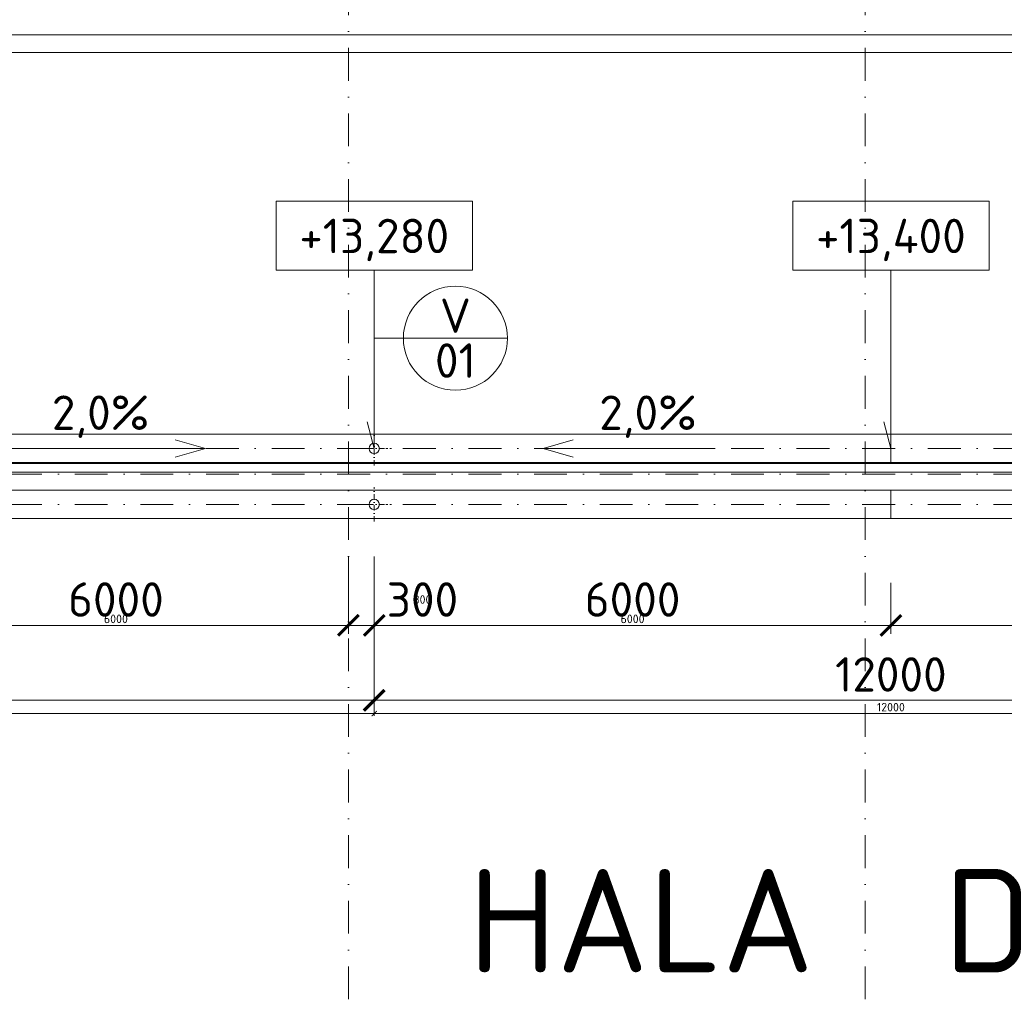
# Model space of a CAD drawing. Header units: millimetres. Extents: x -916886 to 3713765, y -2985421 to 1675785.
# Tile 107 of 256: x 26183 to 37617, y 225505 to 236930. Entities that reach past the tile are written whole.
import ezdxf
from ezdxf.enums import TextEntityAlignment as Align

# ---------------------------------------------------------------- set-up
doc = ezdxf.new("R2010")
doc.units = ezdxf.units.MM
doc.linetypes.add('CENTERX2', pattern=[101.6, 63.5, -12.7, 12.7, -12.7])
doc.linetypes.add('DASHDOT', pattern=[25.4, 12.7, -6.35, 0, -6.35])
doc.layers.get('Defpoints').update_dxf_attribs({"color": 8})
for name, color, linetype, lineweight in [('A99_N_kce-pohl', 1, 'Continuous', 9), ('A99_N_koty-200', 5, 'Continuous', 5), ('A99_N_koty-200 @ 200', 5, 'Continuous', 5), ('A99_N_koty-200 @ 50 (2)', 5, 'Continuous', 5), ('A99_N_koty-vysk', 160, 'Continuous', 9), ('A99_N_txt-popis-200', 240, 'Continuous', 5), ('A99_N_znaceni 200', 5, 'Continuous', 5), ('A99_S_kce-pohl', 7, 'Continuous', 5), ('A99_S_osy', 1, 'CENTERX2', 5)]:
    doc.layers.add(name, color=color, linetype=linetype, lineweight=lineweight)
doc.styles.add('A99_kota', font='isocpeur.ttf', dxfattribs={"height": 2})
doc.styles.add('A99_popis', font='isocpeur.ttf')
doc.styles.add('ad_popis 100', font='isocpeur.ttf', dxfattribs={"height": 200})
doc.dimstyles.new('A99_kota_200 new', dxfattribs={"dimscale": 200, "dimtxt": 2, "dimasz": 1.2, "dimexe": 0.5, "dimexo": 1.5, "dimgap": 0.5, "dimtad": 1, "dimdec": 0, "dimzin": 3, "dimdsep": 46, "dimtxsty": 'A99_kota', "dimblk": 'ARCHTICK', "dimcen": 2.5, "dimazin": 2, "dimtfac": 0.75, "dimtdec": 0, "dimtix": 1, "dimtmove": 2, "dimatfit": 0, "dimfxl": 0, "dimtolj": 1, "dimtzin": 0, "dimlwd": 5, "dimlwe": 5, "dimarcsym": 0})

# ---------------------------------------------------------------- blocks, each defined once
blk = doc.blocks.new('*U62')
at = {"color": 0, "linetype": 'ByBlock'}
for p, q in [((5.7, -4), (5.7, -14.35)), ((5.7, -14.35), (5.286, -12.805))]:
    blk.add_line(p, q, dxfattribs=at)
blk.add_lwpolyline([(0, -4), (11.4, -4), (11.4, 0), (0, 0)], close=True, dxfattribs=at)
at = {"color": 0, "linetype": 'ByBlock', "style": 'A99_kota'}
for tag, p in [('VYSKA', (5.7, -2.241)), ('VYSKA_POPIS1', (5.7, -6.041)), ('VYSKA_POPIS2', (5.9, -9.541)), ('VYSKA_POPIS3', (5.9, -13.041))]:
    blk.add_attdef(tag, text='', height=2, dxfattribs=at).set_placement(p, align=Align.MIDDLE)
blk = doc.blocks.new('_ArchTick')
at = {"color": 0, "linetype": 'ByBlock', "const_width": 0.15}
blk.add_lwpolyline([(-0.5, -0.5), (0.5, 0.5)], dxfattribs=at)
blk = doc.blocks.new('*D3438')
at = {"layer": 'A99_N_koty-200', "color": 0, "linetype": 'Continuous', "lineweight": 5, "transparency": 16777216}
for p, q in [((30000, 230695), (30000, 229795)), ((30300, 230695), (30300, 229795)), ((30000, 229895), (29760, 229895)), ((30000, 229895), (30300, 229895)), ((30300, 229895), (30540, 229895))]:
    blk.add_line(p, q, dxfattribs=at)
at = {"layer": 'Defpoints', "color": 0, "linetype": 'Continuous', "lineweight": 0, "transparency": 16777216}
for p in [(30300, 231300), (30000, 231180), (30300, 229895)]:
    blk.add_point(p, dxfattribs=at)
at = {"layer": 'A99_N_koty-200', "color": 0, "linetype": 'Continuous', "lineweight": 5, "transparency": 16777216, "xscale": 240, "yscale": 240, "zscale": 240}
blk.add_blockref('_ArchTick', (30000, 229895), dxfattribs=at)
at = {"layer": 'A99_N_koty-200', "color": 0, "linetype": 'Continuous', "lineweight": 5, "transparency": 16777216, "xscale": 240, "yscale": 240, "zscale": 240, "rotation": 180}
blk.add_blockref('_ArchTick', (30300, 229895), dxfattribs=at)
at = {"layer": 'A99_N_koty-200', "color": 0, "linetype": 'Continuous', "transparency": 16777216, "insert": (30860, 230195), "char_height": 400, "attachment_point": 5, "style": 'A99_kota'}
blk.add_mtext('\\A1;300', dxfattribs=at)
blk = doc.blocks.new('*D3439')
at = {"layer": 'A99_N_koty-200', "color": 0, "linetype": 'Continuous', "lineweight": 5, "transparency": 16777216}
for p, q in [((30000, 230095), (30000, 229870)), ((30300, 230095), (30300, 229870)), ((30000, 229895), (29940, 229895)), ((30000, 229895), (30300, 229895)), ((30300, 229895), (30360, 229895))]:
    blk.add_line(p, q, dxfattribs=at)
at = {"layer": 'Defpoints', "color": 0, "linetype": 'Continuous', "lineweight": 0, "transparency": 16777216}
for p in [(30300, 231300), (30000, 231180), (30300, 229895)]:
    blk.add_point(p, dxfattribs=at)
at = {"layer": 'A99_N_koty-200', "color": 0, "linetype": 'Continuous', "lineweight": 5, "transparency": 16777216, "xscale": 60, "yscale": 60, "zscale": 60}
blk.add_blockref('_ArchTick', (30000, 229895), dxfattribs=at)
at = {"layer": 'A99_N_koty-200', "color": 0, "linetype": 'Continuous', "lineweight": 5, "transparency": 16777216, "xscale": 60, "yscale": 60, "zscale": 60, "rotation": 180}
blk.add_blockref('_ArchTick', (30300, 229895), dxfattribs=at)
at = {"layer": 'A99_N_koty-200', "color": 0, "linetype": 'Continuous', "transparency": 16777216, "insert": (30860, 230195), "char_height": 100, "attachment_point": 5, "style": 'A99_kota'}
blk.add_mtext('\\A1;300', dxfattribs=at)
blk = doc.blocks.new('*D3441')
at = {"layer": 'A99_N_koty-200', "color": 0, "linetype": 'Continuous', "lineweight": 5, "transparency": 16777216}
for p, q in [((30300, 229825), (30300, 228925)), ((42300, 229825), (42300, 228925)), ((30300, 229025), (42300, 229025))]:
    blk.add_line(p, q, dxfattribs=at)
at = {"layer": 'Defpoints', "color": 0, "linetype": 'Continuous', "lineweight": 0, "transparency": 16777216}
for p in [(30300, 231300), (42300, 231300), (42300, 229025)]:
    blk.add_point(p, dxfattribs=at)
at = {"layer": 'A99_N_koty-200', "color": 0, "linetype": 'Continuous', "lineweight": 5, "transparency": 16777216, "xscale": 240, "yscale": 240, "zscale": 240, "rotation": 180}
blk.add_blockref('_ArchTick', (30300, 229025), dxfattribs=at)
at = {"layer": 'A99_N_koty-200', "color": 0, "linetype": 'Continuous', "lineweight": 5, "transparency": 16777216, "xscale": 240, "yscale": 240, "zscale": 240}
blk.add_blockref('_ArchTick', (42300, 229025), dxfattribs=at)
at = {"layer": 'A99_N_koty-200', "color": 0, "linetype": 'Continuous', "transparency": 16777216, "insert": (36300, 229325), "char_height": 400, "attachment_point": 5, "style": 'A99_kota'}
blk.add_mtext('\\A1;12000', dxfattribs=at)
blk = doc.blocks.new('*D3442')
at = {"layer": 'A99_N_koty-200', "color": 0, "linetype": 'Continuous', "lineweight": 5, "transparency": 16777216}
for p, q in [((30300, 229070), (30300, 228845)), ((42300, 229070), (42300, 228845)), ((30300, 228870), (42300, 228870))]:
    blk.add_line(p, q, dxfattribs=at)
at = {"layer": 'Defpoints', "color": 0, "linetype": 'Continuous', "lineweight": 0, "transparency": 16777216}
for p in [(30300, 231300), (42300, 231300), (42300, 228870)]:
    blk.add_point(p, dxfattribs=at)
at = {"layer": 'A99_N_koty-200', "color": 0, "linetype": 'Continuous', "lineweight": 5, "transparency": 16777216, "xscale": 60, "yscale": 60, "zscale": 60, "rotation": 180}
blk.add_blockref('_ArchTick', (30300, 228870), dxfattribs=at)
at = {"layer": 'A99_N_koty-200', "color": 0, "linetype": 'Continuous', "lineweight": 5, "transparency": 16777216, "xscale": 60, "yscale": 60, "zscale": 60}
blk.add_blockref('_ArchTick', (42300, 228870), dxfattribs=at)
at = {"layer": 'A99_N_koty-200', "color": 0, "linetype": 'Continuous', "transparency": 16777216, "insert": (36300, 228945), "char_height": 100, "attachment_point": 5, "style": 'A99_kota'}
blk.add_mtext('\\A1;12000', dxfattribs=at)
blk = doc.blocks.new('*D3444')
at = {"layer": 'A99_N_koty-200', "color": 0, "linetype": 'Continuous', "lineweight": 5, "transparency": 16777216}
for p, q in [((30300, 230390), (30300, 229795)), ((36300, 230390), (36300, 229795)), ((30300, 229895), (36300, 229895))]:
    blk.add_line(p, q, dxfattribs=at)
at = {"layer": 'Defpoints', "color": 0, "linetype": 'Continuous', "lineweight": 0, "transparency": 16777216}
for p in [(30300, 230690), (36300, 230690), (36300, 229895)]:
    blk.add_point(p, dxfattribs=at)
at = {"layer": 'A99_N_koty-200', "color": 0, "linetype": 'Continuous', "lineweight": 5, "transparency": 16777216, "xscale": 240, "yscale": 240, "zscale": 240, "rotation": 180}
blk.add_blockref('_ArchTick', (30300, 229895), dxfattribs=at)
at = {"layer": 'A99_N_koty-200', "color": 0, "linetype": 'Continuous', "lineweight": 5, "transparency": 16777216, "xscale": 240, "yscale": 240, "zscale": 240}
blk.add_blockref('_ArchTick', (36300, 229895), dxfattribs=at)
at = {"layer": 'A99_N_koty-200', "color": 0, "linetype": 'Continuous', "transparency": 16777216, "insert": (33300, 230195), "char_height": 400, "attachment_point": 5, "style": 'A99_kota'}
blk.add_mtext('\\A1;6000', dxfattribs=at)
blk = doc.blocks.new('*D3445')
at = {"layer": 'A99_N_koty-200', "color": 0, "linetype": 'Continuous', "lineweight": 5, "transparency": 16777216}
for p, q in [((30300, 230095), (30300, 229870)), ((36300, 230095), (36300, 229870)), ((30300, 229895), (36300, 229895))]:
    blk.add_line(p, q, dxfattribs=at)
at = {"layer": 'Defpoints', "color": 0, "linetype": 'Continuous', "lineweight": 0, "transparency": 16777216}
for p in [(30300, 230690), (36300, 230690), (36300, 229895)]:
    blk.add_point(p, dxfattribs=at)
at = {"layer": 'A99_N_koty-200', "color": 0, "linetype": 'Continuous', "lineweight": 5, "transparency": 16777216, "xscale": 60, "yscale": 60, "zscale": 60, "rotation": 180}
blk.add_blockref('_ArchTick', (30300, 229895), dxfattribs=at)
at = {"layer": 'A99_N_koty-200', "color": 0, "linetype": 'Continuous', "lineweight": 5, "transparency": 16777216, "xscale": 60, "yscale": 60, "zscale": 60}
blk.add_blockref('_ArchTick', (36300, 229895), dxfattribs=at)
at = {"layer": 'A99_N_koty-200', "color": 0, "linetype": 'Continuous', "transparency": 16777216, "insert": (33300, 229970), "char_height": 100, "attachment_point": 5, "style": 'A99_kota'}
blk.add_mtext('\\A1;6000', dxfattribs=at)
blk = doc.blocks.new('*D3447')
at = {"layer": 'A99_N_koty-200', "color": 0, "linetype": 'Continuous', "lineweight": 5, "transparency": 16777216}
for p, q in [((36300, 230390), (36300, 229795)), ((42300, 230390), (42300, 229795)), ((42300, 229895), (36300, 229895))]:
    blk.add_line(p, q, dxfattribs=at)
at = {"layer": 'Defpoints', "color": 0, "linetype": 'Continuous', "lineweight": 0, "transparency": 16777216}
for p in [(36300, 230690), (42300, 230690), (36300, 229895)]:
    blk.add_point(p, dxfattribs=at)
at = {"layer": 'A99_N_koty-200', "color": 0, "linetype": 'Continuous', "lineweight": 5, "transparency": 16777216, "xscale": 240, "yscale": 240, "zscale": 240, "rotation": 180}
blk.add_blockref('_ArchTick', (36300, 229895), dxfattribs=at)
at = {"layer": 'A99_N_koty-200', "color": 0, "linetype": 'Continuous', "lineweight": 5, "transparency": 16777216, "xscale": 240, "yscale": 240, "zscale": 240}
blk.add_blockref('_ArchTick', (42300, 229895), dxfattribs=at)
at = {"layer": 'A99_N_koty-200', "color": 0, "linetype": 'Continuous', "transparency": 16777216, "insert": (39300, 230195), "char_height": 400, "attachment_point": 5, "style": 'A99_kota'}
blk.add_mtext('\\A1;6000', dxfattribs=at)
blk = doc.blocks.new('*D3448')
at = {"layer": 'A99_N_koty-200', "color": 0, "linetype": 'Continuous', "lineweight": 5, "transparency": 16777216}
for p, q in [((36300, 230095), (36300, 229870)), ((42300, 230095), (42300, 229870)), ((42300, 229895), (36300, 229895))]:
    blk.add_line(p, q, dxfattribs=at)
at = {"layer": 'Defpoints', "color": 0, "linetype": 'Continuous', "lineweight": 0, "transparency": 16777216}
for p in [(36300, 230690), (42300, 230690), (36300, 229895)]:
    blk.add_point(p, dxfattribs=at)
at = {"layer": 'A99_N_koty-200', "color": 0, "linetype": 'Continuous', "lineweight": 5, "transparency": 16777216, "xscale": 60, "yscale": 60, "zscale": 60, "rotation": 180}
blk.add_blockref('_ArchTick', (36300, 229895), dxfattribs=at)
at = {"layer": 'A99_N_koty-200', "color": 0, "linetype": 'Continuous', "lineweight": 5, "transparency": 16777216, "xscale": 60, "yscale": 60, "zscale": 60}
blk.add_blockref('_ArchTick', (42300, 229895), dxfattribs=at)
at = {"layer": 'A99_N_koty-200', "color": 0, "linetype": 'Continuous', "transparency": 16777216, "insert": (39300, 229970), "char_height": 100, "attachment_point": 5, "style": 'A99_kota'}
blk.add_mtext('\\A1;6000', dxfattribs=at)
blk = doc.blocks.new('*D3510')
at = {"layer": 'A99_N_koty-200', "color": 0, "linetype": 'Continuous', "lineweight": 5, "transparency": 16777216}
for p, q in [((18300, 229825), (18300, 228925)), ((30300, 229825), (30300, 228925)), ((18300, 229025), (30300, 229025))]:
    blk.add_line(p, q, dxfattribs=at)
at = {"layer": 'Defpoints', "color": 0, "linetype": 'Continuous', "lineweight": 0, "transparency": 16777216}
for p in [(18300, 231300), (30300, 231300), (30300, 229025)]:
    blk.add_point(p, dxfattribs=at)
at = {"layer": 'A99_N_koty-200', "color": 0, "linetype": 'Continuous', "lineweight": 5, "transparency": 16777216, "xscale": 240, "yscale": 240, "zscale": 240, "rotation": 180}
blk.add_blockref('_ArchTick', (18300, 229025), dxfattribs=at)
at = {"layer": 'A99_N_koty-200', "color": 0, "linetype": 'Continuous', "lineweight": 5, "transparency": 16777216, "xscale": 240, "yscale": 240, "zscale": 240}
blk.add_blockref('_ArchTick', (30300, 229025), dxfattribs=at)
at = {"layer": 'A99_N_koty-200', "color": 0, "linetype": 'Continuous', "transparency": 16777216, "insert": (24740, 229325), "char_height": 400, "attachment_point": 5, "style": 'A99_kota'}
blk.add_mtext('\\A1;12000', dxfattribs=at)
blk = doc.blocks.new('*D3511')
at = {"layer": 'A99_N_koty-200', "color": 0, "linetype": 'Continuous', "lineweight": 5, "transparency": 16777216}
for p, q in [((18300, 229070), (18300, 228845)), ((30300, 229070), (30300, 228845)), ((18300, 228870), (30300, 228870))]:
    blk.add_line(p, q, dxfattribs=at)
at = {"layer": 'Defpoints', "color": 0, "linetype": 'Continuous', "lineweight": 0, "transparency": 16777216}
for p in [(18300, 231300), (30300, 231300), (30300, 228870)]:
    blk.add_point(p, dxfattribs=at)
at = {"layer": 'A99_N_koty-200', "color": 0, "linetype": 'Continuous', "lineweight": 5, "transparency": 16777216, "xscale": 60, "yscale": 60, "zscale": 60, "rotation": 180}
blk.add_blockref('_ArchTick', (18300, 228870), dxfattribs=at)
at = {"layer": 'A99_N_koty-200', "color": 0, "linetype": 'Continuous', "lineweight": 5, "transparency": 16777216, "xscale": 60, "yscale": 60, "zscale": 60}
blk.add_blockref('_ArchTick', (30300, 228870), dxfattribs=at)
at = {"layer": 'A99_N_koty-200', "color": 0, "linetype": 'Continuous', "transparency": 16777216, "insert": (24300, 228945), "char_height": 100, "attachment_point": 5, "style": 'A99_kota'}
blk.add_mtext('\\A1;12000', dxfattribs=at)
blk = doc.blocks.new('*D3516')
at = {"layer": 'A99_N_koty-200', "color": 0, "linetype": 'Continuous', "lineweight": 5, "transparency": 16777216}
for p, q in [((24300, 230390), (24300, 229795)), ((30300, 230390), (30300, 229795)), ((30300, 229895), (24300, 229895))]:
    blk.add_line(p, q, dxfattribs=at)
at = {"layer": 'Defpoints', "color": 0, "linetype": 'Continuous', "lineweight": 0, "transparency": 16777216}
for p in [(24300, 230690), (30300, 230690), (24300, 229895)]:
    blk.add_point(p, dxfattribs=at)
at = {"layer": 'A99_N_koty-200', "color": 0, "linetype": 'Continuous', "lineweight": 5, "transparency": 16777216, "xscale": 240, "yscale": 240, "zscale": 240, "rotation": 180}
blk.add_blockref('_ArchTick', (24300, 229895), dxfattribs=at)
at = {"layer": 'A99_N_koty-200', "color": 0, "linetype": 'Continuous', "lineweight": 5, "transparency": 16777216, "xscale": 240, "yscale": 240, "zscale": 240}
blk.add_blockref('_ArchTick', (30300, 229895), dxfattribs=at)
at = {"layer": 'A99_N_koty-200', "color": 0, "linetype": 'Continuous', "transparency": 16777216, "insert": (27300, 230195), "char_height": 400, "attachment_point": 5, "style": 'A99_kota'}
blk.add_mtext('\\A1;6000', dxfattribs=at)
blk = doc.blocks.new('*D3517')
at = {"layer": 'A99_N_koty-200', "color": 0, "linetype": 'Continuous', "lineweight": 5, "transparency": 16777216}
for p, q in [((24300, 230095), (24300, 229870)), ((30300, 230095), (30300, 229870)), ((30300, 229895), (24300, 229895))]:
    blk.add_line(p, q, dxfattribs=at)
at = {"layer": 'Defpoints', "color": 0, "linetype": 'Continuous', "lineweight": 0, "transparency": 16777216}
for p in [(24300, 230690), (30300, 230690), (24300, 229895)]:
    blk.add_point(p, dxfattribs=at)
at = {"layer": 'A99_N_koty-200', "color": 0, "linetype": 'Continuous', "lineweight": 5, "transparency": 16777216, "xscale": 60, "yscale": 60, "zscale": 60, "rotation": 180}
blk.add_blockref('_ArchTick', (24300, 229895), dxfattribs=at)
at = {"layer": 'A99_N_koty-200', "color": 0, "linetype": 'Continuous', "lineweight": 5, "transparency": 16777216, "xscale": 60, "yscale": 60, "zscale": 60}
blk.add_blockref('_ArchTick', (30300, 229895), dxfattribs=at)
at = {"layer": 'A99_N_koty-200', "color": 0, "linetype": 'Continuous', "transparency": 16777216, "insert": (27300, 229970), "char_height": 100, "attachment_point": 5, "style": 'A99_kota'}
blk.add_mtext('\\A1;6000', dxfattribs=at)
blk = doc.blocks.new('*D3519')
at = {"layer": 'A99_N_koty-200', "color": 0, "linetype": 'Continuous', "lineweight": 5, "transparency": 16777216}
for p, q in [((30300, 229825), (30300, 228925)), ((42300, 229825), (42300, 228925)), ((30300, 229025), (42300, 229025))]:
    blk.add_line(p, q, dxfattribs=at)
at = {"layer": 'Defpoints', "color": 0, "linetype": 'Continuous', "lineweight": 0, "transparency": 16777216}
for p in [(30300, 231300), (42300, 231300), (42300, 229025)]:
    blk.add_point(p, dxfattribs=at)
at = {"layer": 'A99_N_koty-200', "color": 0, "linetype": 'Continuous', "lineweight": 5, "transparency": 16777216, "xscale": 240, "yscale": 240, "zscale": 240, "rotation": 180}
blk.add_blockref('_ArchTick', (30300, 229025), dxfattribs=at)
at = {"layer": 'A99_N_koty-200', "color": 0, "linetype": 'Continuous', "lineweight": 5, "transparency": 16777216, "xscale": 240, "yscale": 240, "zscale": 240}
blk.add_blockref('_ArchTick', (42300, 229025), dxfattribs=at)
at = {"layer": 'A99_N_koty-200', "color": 0, "linetype": 'Continuous', "transparency": 16777216, "insert": (36300, 229325), "char_height": 400, "attachment_point": 5, "style": 'A99_kota'}
blk.add_mtext('\\A1;12000', dxfattribs=at)
blk = doc.blocks.new('*D3520')
at = {"layer": 'A99_N_koty-200', "color": 0, "linetype": 'Continuous', "lineweight": 5, "transparency": 16777216}
for p, q in [((30300, 229070), (30300, 228845)), ((42300, 229070), (42300, 228845)), ((30300, 228870), (42300, 228870))]:
    blk.add_line(p, q, dxfattribs=at)
at = {"layer": 'Defpoints', "color": 0, "linetype": 'Continuous', "lineweight": 0, "transparency": 16777216}
for p in [(30300, 231300), (42300, 231300), (42300, 228870)]:
    blk.add_point(p, dxfattribs=at)
at = {"layer": 'A99_N_koty-200', "color": 0, "linetype": 'Continuous', "lineweight": 5, "transparency": 16777216, "xscale": 60, "yscale": 60, "zscale": 60, "rotation": 180}
blk.add_blockref('_ArchTick', (30300, 228870), dxfattribs=at)
at = {"layer": 'A99_N_koty-200', "color": 0, "linetype": 'Continuous', "lineweight": 5, "transparency": 16777216, "xscale": 60, "yscale": 60, "zscale": 60}
blk.add_blockref('_ArchTick', (42300, 228870), dxfattribs=at)
at = {"layer": 'A99_N_koty-200', "color": 0, "linetype": 'Continuous', "transparency": 16777216, "insert": (36300, 228945), "char_height": 100, "attachment_point": 5, "style": 'A99_kota'}
blk.add_mtext('\\A1;12000', dxfattribs=at)
blk = doc.blocks.new('*D3522')
at = {"layer": 'A99_N_koty-200', "color": 0, "linetype": 'Continuous', "lineweight": 5, "transparency": 16777216}
for p, q in [((30300, 230390), (30300, 229795)), ((36300, 230390), (36300, 229795)), ((30300, 229895), (36300, 229895))]:
    blk.add_line(p, q, dxfattribs=at)
at = {"layer": 'Defpoints', "color": 0, "linetype": 'Continuous', "lineweight": 0, "transparency": 16777216}
for p in [(30300, 230690), (36300, 230690), (36300, 229895)]:
    blk.add_point(p, dxfattribs=at)
at = {"layer": 'A99_N_koty-200', "color": 0, "linetype": 'Continuous', "lineweight": 5, "transparency": 16777216, "xscale": 240, "yscale": 240, "zscale": 240, "rotation": 180}
blk.add_blockref('_ArchTick', (30300, 229895), dxfattribs=at)
at = {"layer": 'A99_N_koty-200', "color": 0, "linetype": 'Continuous', "lineweight": 5, "transparency": 16777216, "xscale": 240, "yscale": 240, "zscale": 240}
blk.add_blockref('_ArchTick', (36300, 229895), dxfattribs=at)
at = {"layer": 'A99_N_koty-200', "color": 0, "linetype": 'Continuous', "transparency": 16777216, "insert": (33300, 230195), "char_height": 400, "attachment_point": 5, "style": 'A99_kota'}
blk.add_mtext('\\A1;6000', dxfattribs=at)
blk = doc.blocks.new('*D3523')
at = {"layer": 'A99_N_koty-200', "color": 0, "linetype": 'Continuous', "lineweight": 5, "transparency": 16777216}
for p, q in [((30300, 230095), (30300, 229870)), ((36300, 230095), (36300, 229870)), ((30300, 229895), (36300, 229895))]:
    blk.add_line(p, q, dxfattribs=at)
at = {"layer": 'Defpoints', "color": 0, "linetype": 'Continuous', "lineweight": 0, "transparency": 16777216}
for p in [(30300, 230690), (36300, 230690), (36300, 229895)]:
    blk.add_point(p, dxfattribs=at)
at = {"layer": 'A99_N_koty-200', "color": 0, "linetype": 'Continuous', "lineweight": 5, "transparency": 16777216, "xscale": 60, "yscale": 60, "zscale": 60, "rotation": 180}
blk.add_blockref('_ArchTick', (30300, 229895), dxfattribs=at)
at = {"layer": 'A99_N_koty-200', "color": 0, "linetype": 'Continuous', "lineweight": 5, "transparency": 16777216, "xscale": 60, "yscale": 60, "zscale": 60}
blk.add_blockref('_ArchTick', (36300, 229895), dxfattribs=at)
at = {"layer": 'A99_N_koty-200', "color": 0, "linetype": 'Continuous', "transparency": 16777216, "insert": (33300, 229970), "char_height": 100, "attachment_point": 5, "style": 'A99_kota'}
blk.add_mtext('\\A1;6000', dxfattribs=at)
blk = doc.blocks.new('*D3525')
at = {"layer": 'A99_N_koty-200', "color": 0, "linetype": 'Continuous', "lineweight": 5, "transparency": 16777216}
for p, q in [((36300, 230390), (36300, 229795)), ((42300, 230390), (42300, 229795)), ((42300, 229895), (36300, 229895))]:
    blk.add_line(p, q, dxfattribs=at)
at = {"layer": 'Defpoints', "color": 0, "linetype": 'Continuous', "lineweight": 0, "transparency": 16777216}
for p in [(36300, 230690), (42300, 230690), (36300, 229895)]:
    blk.add_point(p, dxfattribs=at)
at = {"layer": 'A99_N_koty-200', "color": 0, "linetype": 'Continuous', "lineweight": 5, "transparency": 16777216, "xscale": 240, "yscale": 240, "zscale": 240, "rotation": 180}
blk.add_blockref('_ArchTick', (36300, 229895), dxfattribs=at)
at = {"layer": 'A99_N_koty-200', "color": 0, "linetype": 'Continuous', "lineweight": 5, "transparency": 16777216, "xscale": 240, "yscale": 240, "zscale": 240}
blk.add_blockref('_ArchTick', (42300, 229895), dxfattribs=at)
at = {"layer": 'A99_N_koty-200', "color": 0, "linetype": 'Continuous', "transparency": 16777216, "insert": (39300, 230195), "char_height": 400, "attachment_point": 5, "style": 'A99_kota'}
blk.add_mtext('\\A1;6000', dxfattribs=at)
blk = doc.blocks.new('*D3526')
at = {"layer": 'A99_N_koty-200', "color": 0, "linetype": 'Continuous', "lineweight": 5, "transparency": 16777216}
for p, q in [((36300, 230095), (36300, 229870)), ((42300, 230095), (42300, 229870)), ((42300, 229895), (36300, 229895))]:
    blk.add_line(p, q, dxfattribs=at)
at = {"layer": 'Defpoints', "color": 0, "linetype": 'Continuous', "lineweight": 0, "transparency": 16777216}
for p in [(36300, 230690), (42300, 230690), (36300, 229895)]:
    blk.add_point(p, dxfattribs=at)
at = {"layer": 'A99_N_koty-200', "color": 0, "linetype": 'Continuous', "lineweight": 5, "transparency": 16777216, "xscale": 60, "yscale": 60, "zscale": 60, "rotation": 180}
blk.add_blockref('_ArchTick', (36300, 229895), dxfattribs=at)
at = {"layer": 'A99_N_koty-200', "color": 0, "linetype": 'Continuous', "lineweight": 5, "transparency": 16777216, "xscale": 60, "yscale": 60, "zscale": 60}
blk.add_blockref('_ArchTick', (42300, 229895), dxfattribs=at)
at = {"layer": 'A99_N_koty-200', "color": 0, "linetype": 'Continuous', "transparency": 16777216, "insert": (39300, 229970), "char_height": 100, "attachment_point": 5, "style": 'A99_kota'}
blk.add_mtext('\\A1;6000', dxfattribs=at)
blk = doc.blocks.new('*U20')
at = {"color": 0, "linetype": 'ByBlock'}
blk.add_line((-3.02, 0), (3.02, 0), dxfattribs=at)
blk.add_circle((0, 0), 3.02, dxfattribs=at)
at = {"color": 0, "linetype": 'ByBlock', "style": 'A99_popis'}
for tag, p in [('KATEGORIE', (0, 1.31)), ('PRVEK', (0, -1.298))]:
    blk.add_attdef(tag, text='', height=2, dxfattribs=at).set_placement(p, align=Align.MIDDLE_CENTER)
blk = doc.blocks.new('*D4182')
at = {"layer": 'A99_N_koty-200', "color": 0, "linetype": 'Continuous', "lineweight": 5, "transparency": 16777216}
for p, q in [((5860, 236755), (5860, 236855)), ((150690, 236755), (150690, 236855)), ((5860, 236755), (150690, 236755))]:
    blk.add_line(p, q, dxfattribs=at)
at = {"layer": 'Defpoints', "color": 0, "linetype": 'Continuous', "lineweight": 0, "transparency": 16777216}
for p in [(150690, 236755), (150690, 236755), (5860, 236550)]:
    blk.add_point(p, dxfattribs=at)
at = {"layer": 'A99_N_koty-200', "color": 0, "linetype": 'Continuous', "lineweight": 5, "transparency": 16777216, "xscale": 240, "yscale": 240, "zscale": 240, "rotation": 180}
blk.add_blockref('_ArchTick', (5860, 236755), dxfattribs=at)
at = {"layer": 'A99_N_koty-200', "color": 0, "linetype": 'Continuous', "lineweight": 5, "transparency": 16777216, "xscale": 240, "yscale": 240, "zscale": 240}
blk.add_blockref('_ArchTick', (150690, 236755), dxfattribs=at)
at = {"layer": 'A99_N_koty-200', "color": 0, "linetype": 'Continuous', "transparency": 16777216, "insert": (76950, 237055), "char_height": 400, "attachment_point": 5, "style": 'A99_kota'}
blk.add_mtext('\\A1;144830', dxfattribs=at)
blk = doc.blocks.new('*D4183')
at = {"layer": 'A99_N_koty-200', "color": 0, "linetype": 'Continuous', "lineweight": 5, "transparency": 16777216}
for p, q in [((150690, 236680), (150690, 236525)), ((5860, 236550), (5860, 236575)), ((5860, 236550), (150690, 236550))]:
    blk.add_line(p, q, dxfattribs=at)
at = {"layer": 'Defpoints', "color": 0, "linetype": 'Continuous', "lineweight": 0, "transparency": 16777216}
for p in [(150690, 236755), (5860, 236550), (150690, 236550)]:
    blk.add_point(p, dxfattribs=at)
at = {"layer": 'A99_N_koty-200', "color": 0, "linetype": 'Continuous', "lineweight": 5, "transparency": 16777216, "xscale": 60, "yscale": 60, "zscale": 60, "rotation": 180}
blk.add_blockref('_ArchTick', (5860, 236550), dxfattribs=at)
at = {"layer": 'A99_N_koty-200', "color": 0, "linetype": 'Continuous', "lineweight": 5, "transparency": 16777216, "xscale": 60, "yscale": 60, "zscale": 60}
blk.add_blockref('_ArchTick', (150690, 236550), dxfattribs=at)
at = {"layer": 'A99_N_koty-200', "color": 0, "linetype": 'Continuous', "transparency": 16777216, "insert": (78275, 236625), "char_height": 100, "attachment_point": 5, "style": 'A99_kota'}
blk.add_mtext('\\A1;144830', dxfattribs=at)
blk = doc.blocks.new('*U4830')
at = {"layer": 'A99_N_koty-200 @ 200', "linetype": 'Continuous'}
dim = blk.add_linear_dim(base=(30300, 229895), p1=(30000, 231180), p2=(30300, 231300), dimstyle='A99_kota_200 new', override={"dimscale": 200, "dimtix": 1, "dimtofl": 1, "dimtmove": 2, "dimatfit": 0}, dxfattribs=at)
dim.commit()
dim.dimension.update_dxf_attribs({"geometry": '*D3438', "text_midpoint": (30860, 230195), "dimtype": 128})
at = {"layer": 'A99_N_koty-200 @ 50 (2)', "linetype": 'Continuous'}
dim = blk.add_linear_dim(base=(30300, 229895), p1=(30000, 231180), p2=(30300, 231300), dimstyle='A99_kota_200 new', override={"dimscale": 50, "dimtix": 1, "dimtofl": 1, "dimtmove": 2, "dimatfit": 0}, dxfattribs=at)
dim.commit()
dim.dimension.update_dxf_attribs({"geometry": '*D3439', "text_midpoint": (30860, 230195), "dimtype": 128})
blk = doc.blocks.new('*U4831')
at = {"layer": 'A99_N_koty-200 @ 200', "linetype": 'Continuous'}
dim = blk.add_linear_dim(base=(42300, 229025), p1=(30300, 231300), p2=(42300, 231300), dimstyle='A99_kota_200 new', override={"dimscale": 200, "dimtix": 1, "dimtofl": 1, "dimtmove": 2, "dimatfit": 0}, dxfattribs=at)
dim.commit()
dim.dimension.update_dxf_attribs({"geometry": '*D3441', "text_midpoint": (36300, 229325)})
at = {"layer": 'A99_N_koty-200 @ 50 (2)', "linetype": 'Continuous'}
dim = blk.add_linear_dim(base=(42300, 228870), p1=(30300, 231300), p2=(42300, 231300), dimstyle='A99_kota_200 new', override={"dimscale": 50, "dimtix": 1, "dimtofl": 1, "dimtmove": 2, "dimatfit": 0}, dxfattribs=at)
dim.commit()
dim.dimension.update_dxf_attribs({"geometry": '*D3442', "text_midpoint": (36300, 228945)})
blk = doc.blocks.new('*U4832')
at = {"layer": 'A99_N_koty-200 @ 200', "linetype": 'Continuous'}
dim = blk.add_linear_dim(base=(36300, 229895), p1=(30300, 230690), p2=(36300, 230690), dimstyle='A99_kota_200 new', override={"dimscale": 200, "dimtix": 1, "dimtofl": 1, "dimtmove": 2, "dimatfit": 0}, dxfattribs=at)
dim.commit()
dim.dimension.update_dxf_attribs({"geometry": '*D3444', "text_midpoint": (33300, 230195)})
at = {"layer": 'A99_N_koty-200 @ 50 (2)', "linetype": 'Continuous'}
dim = blk.add_linear_dim(base=(36300, 229895), p1=(30300, 230690), p2=(36300, 230690), dimstyle='A99_kota_200 new', override={"dimscale": 50, "dimtix": 1, "dimtofl": 1, "dimtmove": 2, "dimatfit": 0}, dxfattribs=at)
dim.commit()
dim.dimension.update_dxf_attribs({"geometry": '*D3445', "text_midpoint": (33300, 229970)})
blk = doc.blocks.new('*U4833')
at = {"layer": 'A99_N_koty-200 @ 200', "linetype": 'Continuous'}
dim = blk.add_linear_dim(base=(36300, 229895), p1=(42300, 230690), p2=(36300, 230690), angle=180, dimstyle='A99_kota_200 new', override={"dimscale": 200, "dimtix": 1, "dimtofl": 1, "dimtmove": 2, "dimatfit": 0}, dxfattribs=at)
dim.commit()
dim.dimension.update_dxf_attribs({"geometry": '*D3447', "text_midpoint": (39300, 230195)})
at = {"layer": 'A99_N_koty-200 @ 50 (2)', "linetype": 'Continuous'}
dim = blk.add_linear_dim(base=(36300, 229895), p1=(42300, 230690), p2=(36300, 230690), angle=180, dimstyle='A99_kota_200 new', override={"dimscale": 50, "dimtix": 1, "dimtofl": 1, "dimtmove": 2, "dimatfit": 0}, dxfattribs=at)
dim.commit()
dim.dimension.update_dxf_attribs({"geometry": '*D3448', "text_midpoint": (39300, 229970)})
blk = doc.blocks.new('*U4854')
at = {"layer": 'A99_N_koty-200 @ 200', "linetype": 'Continuous'}
dim = blk.add_linear_dim(base=(30300, 229025), p1=(18300, 231300), p2=(30300, 231300), dimstyle='A99_kota_200 new', override={"dimscale": 200, "dimtix": 1, "dimtofl": 1, "dimtmove": 2, "dimatfit": 0}, dxfattribs=at)
dim.commit()
dim.dimension.update_dxf_attribs({"geometry": '*D3510', "text_midpoint": (24740, 229325), "dimtype": 128})
at = {"layer": 'A99_N_koty-200 @ 50 (2)', "linetype": 'Continuous'}
dim = blk.add_linear_dim(base=(30300, 228870), p1=(18300, 231300), p2=(30300, 231300), dimstyle='A99_kota_200 new', override={"dimscale": 50, "dimtix": 1, "dimtofl": 1, "dimtmove": 2, "dimatfit": 0}, dxfattribs=at)
dim.commit()
dim.dimension.update_dxf_attribs({"geometry": '*D3511', "text_midpoint": (24300, 228945)})
blk = doc.blocks.new('*U4856')
at = {"layer": 'A99_N_koty-200 @ 200', "linetype": 'Continuous'}
dim = blk.add_linear_dim(base=(24300, 229895), p1=(30300, 230690), p2=(24300, 230690), angle=180, dimstyle='A99_kota_200 new', override={"dimscale": 200, "dimtix": 1, "dimtofl": 1, "dimtmove": 2, "dimatfit": 0}, dxfattribs=at)
dim.commit()
dim.dimension.update_dxf_attribs({"geometry": '*D3516', "text_midpoint": (27300, 230195)})
at = {"layer": 'A99_N_koty-200 @ 50 (2)', "linetype": 'Continuous'}
dim = blk.add_linear_dim(base=(24300, 229895), p1=(30300, 230690), p2=(24300, 230690), angle=180, dimstyle='A99_kota_200 new', override={"dimscale": 50, "dimtix": 1, "dimtofl": 1, "dimtmove": 2, "dimatfit": 0}, dxfattribs=at)
dim.commit()
dim.dimension.update_dxf_attribs({"geometry": '*D3517', "text_midpoint": (27300, 229970)})
blk = doc.blocks.new('*U4857')
at = {"layer": 'A99_N_koty-200 @ 200', "linetype": 'Continuous'}
dim = blk.add_linear_dim(base=(42300, 229025), p1=(30300, 231300), p2=(42300, 231300), dimstyle='A99_kota_200 new', override={"dimscale": 200, "dimtix": 1, "dimtofl": 1, "dimtmove": 2, "dimatfit": 0}, dxfattribs=at)
dim.commit()
dim.dimension.update_dxf_attribs({"geometry": '*D3519', "text_midpoint": (36300, 229325)})
at = {"layer": 'A99_N_koty-200 @ 50 (2)', "linetype": 'Continuous'}
dim = blk.add_linear_dim(base=(42300, 228870), p1=(30300, 231300), p2=(42300, 231300), dimstyle='A99_kota_200 new', override={"dimscale": 50, "dimtix": 1, "dimtofl": 1, "dimtmove": 2, "dimatfit": 0}, dxfattribs=at)
dim.commit()
dim.dimension.update_dxf_attribs({"geometry": '*D3520', "text_midpoint": (36300, 228945)})
blk = doc.blocks.new('*U4858')
at = {"layer": 'A99_N_koty-200 @ 200', "linetype": 'Continuous'}
dim = blk.add_linear_dim(base=(36300, 229895), p1=(30300, 230690), p2=(36300, 230690), dimstyle='A99_kota_200 new', override={"dimscale": 200, "dimtix": 1, "dimtofl": 1, "dimtmove": 2, "dimatfit": 0}, dxfattribs=at)
dim.commit()
dim.dimension.update_dxf_attribs({"geometry": '*D3522', "text_midpoint": (33300, 230195)})
at = {"layer": 'A99_N_koty-200 @ 50 (2)', "linetype": 'Continuous'}
dim = blk.add_linear_dim(base=(36300, 229895), p1=(30300, 230690), p2=(36300, 230690), dimstyle='A99_kota_200 new', override={"dimscale": 50, "dimtix": 1, "dimtofl": 1, "dimtmove": 2, "dimatfit": 0}, dxfattribs=at)
dim.commit()
dim.dimension.update_dxf_attribs({"geometry": '*D3523', "text_midpoint": (33300, 229970)})
blk = doc.blocks.new('*U4859')
at = {"layer": 'A99_N_koty-200 @ 200', "linetype": 'Continuous'}
dim = blk.add_linear_dim(base=(36300, 229895), p1=(42300, 230690), p2=(36300, 230690), angle=180, dimstyle='A99_kota_200 new', override={"dimscale": 200, "dimtix": 1, "dimtofl": 1, "dimtmove": 2, "dimatfit": 0}, dxfattribs=at)
dim.commit()
dim.dimension.update_dxf_attribs({"geometry": '*D3525', "text_midpoint": (39300, 230195)})
at = {"layer": 'A99_N_koty-200 @ 50 (2)', "linetype": 'Continuous'}
dim = blk.add_linear_dim(base=(36300, 229895), p1=(42300, 230690), p2=(36300, 230690), angle=180, dimstyle='A99_kota_200 new', override={"dimscale": 50, "dimtix": 1, "dimtofl": 1, "dimtmove": 2, "dimatfit": 0}, dxfattribs=at)
dim.commit()
dim.dimension.update_dxf_attribs({"geometry": '*D3526', "text_midpoint": (39300, 229970)})
blk = doc.blocks.new('*U5104')
at = {"layer": 'A99_N_koty-200 @ 200', "linetype": 'Continuous'}
dim = blk.add_linear_dim(base=(150690, 236755), p1=(5860, 236550), p2=(150690, 236755), dimstyle='A99_kota_200 new', override={"dimscale": 200, "dimtix": 1, "dimtofl": 1, "dimtmove": 2, "dimatfit": 0}, dxfattribs=at)
dim.commit()
dim.dimension.update_dxf_attribs({"geometry": '*D4182', "text_midpoint": (76950, 237055), "dimtype": 128})
at = {"layer": 'A99_N_koty-200 @ 50 (2)', "linetype": 'Continuous'}
dim = blk.add_linear_dim(base=(150690, 236550), p1=(5860, 236550), p2=(150690, 236755), dimstyle='A99_kota_200 new', override={"dimscale": 50, "dimtix": 1, "dimtofl": 1, "dimtmove": 2, "dimatfit": 0}, dxfattribs=at)
dim.commit()
dim.dimension.update_dxf_attribs({"geometry": '*D4183', "text_midpoint": (78275, 236625)})

msp = doc.modelspace()

# ---------------------------------------------------------------- linework, layer by layer
at = {"layer": 'A99_N_kce-pohl', "linetype": 'DASHDOT', "lineweight": 5, "ltscale": 5}
for points in [[(30300, 231750), (30300, 232150)], [(30100, 231950), (30500, 231950)]]:
    msp.add_lwpolyline(points, dxfattribs=at)
at = {"layer": 'A99_N_kce-pohl', "linetype": 'Continuous', "ltscale": 25}
msp.add_lwpolyline([(150690, 231785), (150690, 232115), (6000, 232115), (6000, 231785)], close=True, dxfattribs=at)
at = {"layer": 'A99_N_kce-pohl', "color": 1, "linetype": 'Continuous', "lineweight": 5}
msp.add_lwpolyline([(36300, 231775), (36300, 232105)], dxfattribs=at)
at = {"layer": 'A99_N_kce-pohl', "color": 7, "linetype": 'Continuous', "ltscale": 25}
msp.add_lwpolyline([(138440, 231135), (138440, 231465), (6000, 231465), (6000, 231135)], close=True, dxfattribs=at)
at = {"layer": 'A99_N_kce-pohl', "color": 7, "linetype": 'DASHDOT', "lineweight": 5, "ltscale": 5}
for points in [[(30300, 231100), (30300, 231500)], [(30100, 231300), (30500, 231300)]]:
    msp.add_lwpolyline(points, dxfattribs=at)
at = {"layer": 'A99_N_kce-pohl', "color": 7, "linetype": 'Continuous', "lineweight": 5}
msp.add_lwpolyline([(36300, 231135), (36300, 231465)], dxfattribs=at)
msp.add_lwpolyline([(36300, 231135), (36300, 231465)], dxfattribs=at)
at = {"layer": 'A99_N_kce-pohl', "linetype": 'Continuous'}
msp.add_circle((30300, 231950), 60, dxfattribs=at)
at = {"layer": 'A99_N_kce-pohl', "color": 7, "linetype": 'Continuous'}
msp.add_circle((30300, 231300), 60, dxfattribs=at)
at = {"layer": 'A99_N_koty-vysk'}
for points in [[(28340, 231950), (27990, 232050)], [(32260, 231950), (32610, 232050)], [(32260, 231950), (32610, 232050)], [(28340, 231950), (26340, 231950)], [(28340, 231950), (27990, 231850)], [(32260, 231950), (34260, 231950)], [(32260, 231950), (32610, 231850)], [(32260, 231950), (34260, 231950)], [(32260, 231950), (32610, 231850)]]:
    msp.add_lwpolyline(points, dxfattribs=at)
at = {"layer": 'A99_N_znaceni 200'}
for points in [[(30638.5, 233230), (30300, 233230)], [(30300, 232400), (30300, 233230)]]:
    msp.add_lwpolyline(points, dxfattribs=at)
at = {"layer": 'A99_S_kce-pohl', "linetype": 'Continuous', "ltscale": 25}
msp.add_lwpolyline([(5860, 231775), (138440, 231775), (138440, 231675), (5860, 231675)], close=True, dxfattribs=at)
at = {"layer": 'A99_S_osy', "linetype": 'DASHDOT', "lineweight": 5, "ltscale": 30}
for points in [[(30000, 264800), (30000, 146890)], [(36000, 264800), (36000, 176462.5)], [(152950, 231950), (4375, 231950)], [(152950, 231650), (4375, 231650)], [(152950, 231300), (4375, 231300)]]:
    msp.add_lwpolyline(points, dxfattribs=at)

# ---------------------------------------------------------------- block references
at = {"layer": 'A99_N_koty-200', "color": 4, "linetype": 'Continuous', "lineweight": 0}
for name in ['*U5104', '*U4854', '*U4830', '*U4831', '*U4857', '*U4856', '*U4832', '*U4858', '*U4833', '*U4859']:
    msp.add_blockref(name, (0, 0), dxfattribs=at)
at = {"layer": 'A99_N_koty-vysk', "xscale": 200, "yscale": 200, "zscale": 200}
for p, values in [((29160, 234820), {'VYSKA': '+13,280'}), ((35160, 234820), {'VYSKA': '+13,400'}), ((35160, 234820), {'VYSKA': '+13,400'})]:
    msp.add_blockref('*U62', p, dxfattribs=at).add_auto_attribs(values)
at = {"layer": 'A99_N_znaceni 200', "xscale": 200, "yscale": 200, "zscale": 200}
msp.add_blockref('*U20', (31242.5, 233230), dxfattribs=at).add_auto_attribs({'KATEGORIE': 'V', 'PRVEK': '01'})

# ---------------------------------------------------------------- texts
at = {"layer": 'A99_N_koty-vysk', "char_height": 400, "style": 'ad_popis 100'}
for insert, attachment_point in [((27687, 232565), 3), ((32913, 232565), 1), ((32913, 232565), 1)]:
    msp.add_mtext_dynamic_manual_height_columns('2,0%', width=673.852, gutter_width=2000, heights=[0], dxfattribs=dict(at, insert=insert, attachment_point=attachment_point))
at = {"layer": 'A99_N_txt-popis-200', "lineweight": 9, "ltscale": 5, "style": 'ad_popis 100'}
msp.add_text('HALA  D', height=1200, dxfattribs=at).set_placement((31390, 225865))

doc.saveas('drawing.dxf')
